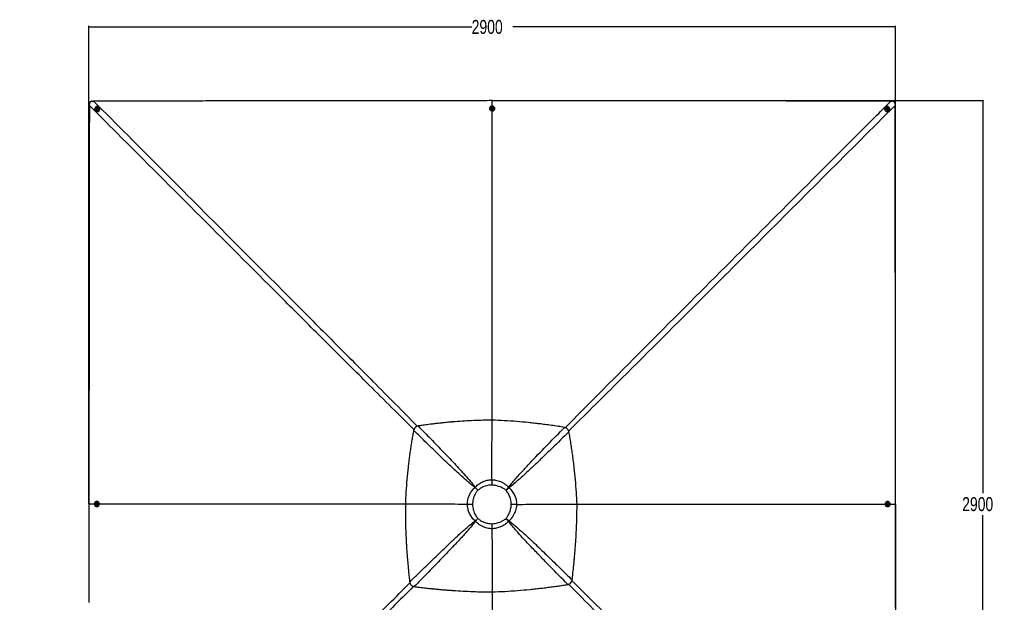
# Paper-space layout 'Surface plate' of a CAD drawing. Header units: millimetres. Extents: x 65420 to 443956, y 26941 to 406945.
# Tile 71 of 71: x 82725 to 259697, y 302231 to 406945. Entities that reach past the tile are written whole.
import ezdxf

# ---------------------------------------------------------------- set-up
doc = ezdxf.new("R2010")
doc.units = ezdxf.units.MM
doc.layers.add('COMPONENT_GEOMETRY', color=7, linetype='Continuous')
doc.styles.add('SLDTEXTSTYLE1', font='TXT', dxfattribs={"width": 0.75})
doc.dimstyles.new('SLDDIMSTYLE0', dxfattribs={"dimtxt": 2500, "dimasz": 165.1, "dimexe": 0, "dimexo": 0.0625, "dimgap": 625, "dimtad": 0, "dimtih": 1, "dimtoh": 1, "dimdec": 0, "dimlfac": 0.02, "dimrnd": 1e-09, "dimzin": 12, "dimdsep": 46, "dimtxsty": 'SLDTEXTSTYLE1', "dimsah": 1, "dimcen": 0.09, "dimadec": 0, "dimazin": 3, "dimtfac": 1, "dimtdec": 0, "dimtofl": 0, "dimtmove": 0, "dimatfit": 3, "dimfxl": 1, "dimfrac": 2, "dimtolj": 1, "dimtzin": 12, "dimarcsym": 0})
doc.dimstyles.new('SLDDIMSTYLE2', dxfattribs={"dimtxt": 2500, "dimasz": 165.1, "dimexe": 0, "dimexo": 0.0625, "dimgap": 625, "dimtad": 0, "dimtih": 1, "dimtoh": 1, "dimdec": 0, "dimlfac": 0.02, "dimrnd": 1e-09, "dimzin": 12, "dimdsep": 46, "dimtxsty": 'SLDTEXTSTYLE1', "dimsah": 1, "dimcen": 0.09, "dimadec": 0, "dimazin": 3, "dimtfac": 1, "dimtdec": 3, "dimtofl": 0, "dimtmove": 0, "dimatfit": 3, "dimfxl": 1, "dimfrac": 2, "dimtolj": 1, "dimtzin": 12, "dimarcsym": 0})

# ---------------------------------------------------------------- blocks, each defined once
blk = doc.blocks.new('_D_8')
at = {"layer": 'COMPONENT_GEOMETRY', "color": 7, "ltscale": 50}
for p, q in [((240160, 319828), (240160, 222689)), ((82725, 240321), (82725, 222689)), ((82725, 222848), (157748, 222848)), ((240160, 222848), (165137, 222848))]:
    blk.add_line(p, q, dxfattribs=at)
for points in [[(82725, 222848), (82890, 222823), (82890, 222873)], [(240160, 222848), (239995, 222873), (239995, 222823)]]:
    blk.add_solid(points, dxfattribs=at)
at = {"layer": 'COMPONENT_GEOMETRY', "color": 7, "ltscale": 50, "insert": (157748, 224086), "char_height": 2500, "attachment_point": 1, "style": 'SLDTEXTSTYLE1'}
blk.add_mtext('3149', dxfattribs=at)
blk = doc.blocks.new('_D_9')
at = {"layer": 'COMPONENT_GEOMETRY', "color": 7, "ltscale": 50}
for p, q in [((167723, 392392), (255979, 392392)), ((255820, 392392), (255820, 321875)), ((255820, 247390), (255820, 317907)), ((167723, 247390), (255979, 247390))]:
    blk.add_line(p, q, dxfattribs=at)
for points in [[(255820, 392392), (255795, 392227), (255846, 392227)], [(255820, 247390), (255845, 247555), (255795, 247555)]]:
    blk.add_solid(points, dxfattribs=at)
at = {"layer": 'COMPONENT_GEOMETRY', "color": 7, "ltscale": 50, "insert": (252126, 321129), "char_height": 2500, "attachment_point": 1, "style": 'SLDTEXTSTYLE1'}
blk.add_mtext('2900', dxfattribs=at)
blk = doc.blocks.new('_D_10')
at = {"layer": 'COMPONENT_GEOMETRY', "color": 7, "ltscale": 50}
for p, q in [((95158, 319955), (95158, 405821)), ((95158, 405662), (163965, 405662)), ((240160, 405662), (171354, 405662)), ((240160, 319955), (240160, 405821))]:
    blk.add_line(p, q, dxfattribs=at)
for points in [[(95158, 405662), (95323, 405637), (95323, 405687)], [(240160, 405662), (239995, 405688), (239995, 405637)]]:
    blk.add_solid(points, dxfattribs=at)
at = {"layer": 'COMPONENT_GEOMETRY', "color": 7, "ltscale": 50, "insert": (163965, 406900), "char_height": 2500, "attachment_point": 1, "style": 'SLDTEXTSTYLE1'}
blk.add_mtext('2900', dxfattribs=at)

psp = doc.layouts.new('Surface plate')

# ---------------------------------------------------------------- linework, layer by layer
at = {"color": 7, "linetype": 'Continuous', "lineweight": 25, "ltscale": 50}
for p, q in [((95244.43, 391543.19), (95247.56, 391774.88)), ((95778.18, 392305.54), (96010.21, 392308.65)), ((97004.34, 391211.72), (96986.17, 391229.65)), ((167658.97, 391404.89), (167659.67, 392392.2)), ((167659.46, 392392.2), (167659.67, 392392.2)), ((238330.87, 391227.46), (238312.93, 391209.52)), ((239310.07, 392308.26), (239542.67, 392305.14)), ((240073.21, 391774.57), (240076.34, 391542.12)), ((96325.66, 390560.84), (96343.81, 390542.9)), ((96485.08, 390730.16), (96489.03, 390726.26)), ((96548.28, 390950.2), (96614.08, 391006.46)), ((96561.58, 390867.18), (96548.28, 390950.2)), ((96564.46, 390934.22), (96548.28, 390950.2)), ((96640.69, 390840.4), (96561.58, 390867.18)), ((96564.46, 390934.22), (96597.36, 390962.35)), ((96571.11, 390892.71), (96564.46, 390934.22)), ((96575.98, 390862.29), (96571.11, 390892.71)), ((96597.36, 390962.35), (96630.26, 390990.48)), ((96614.08, 391006.46), (96693.19, 390979.68)), ((96630.26, 390990.48), (96614.08, 391006.46)), ((96630.26, 390990.48), (96669.82, 390977.09)), ((96706.5, 390896.64), (96640.69, 390840.4)), ((96669.82, 390977.09), (96694.96, 390968.58)), ((96693.19, 390979.68), (96706.5, 390896.64)), ((96822.8, 391064.22), (96818.86, 391068.11)), ((167188.55, 390978.31), (167188.66, 390944.11)), ((167421.03, 390986.47), (167421.06, 390979.05)), ((167572.07, 391040.03), (167621.38, 391105.58)), ((167609.08, 390967.97), (167572.07, 391040.03)), ((167581.41, 391021.84), (167596.82, 391042.32)), ((167596.82, 391042.32), (167621.48, 391075.1)), ((167695.39, 390961.47), (167609.08, 390967.97)), ((167621.38, 391105.58), (167707.68, 391099.08)), ((167621.48, 391075.1), (167621.38, 391105.58)), ((167621.48, 391075.1), (167664.63, 391071.86)), ((167664.63, 391071.86), (167707.78, 391068.61)), ((167744.69, 391027.03), (167695.39, 390961.47)), ((167707.68, 391099.08), (167744.69, 391027.03)), ((167707.78, 391068.61), (167707.68, 391099.08)), ((167707.78, 391068.61), (167726.29, 391032.58)), ((167726.29, 391032.58), (167735.45, 391014.74)), ((167896.05, 390980.55), (167896.03, 390987.97)), ((168128.66, 390947.09), (168128.55, 390981.29)), ((238499.17, 391066.95), (238495.27, 391063.06)), ((238608.34, 390909.93), (238635.14, 390989.11)), ((238664.61, 390844.12), (238608.34, 390909.93)), ((238630.34, 390974.93), (238660.66, 390979.8)), ((238635.14, 390989.11), (238718.17, 391002.47)), ((238660.66, 390979.8), (238702.19, 390986.49)), ((238747.64, 390857.48), (238664.61, 390844.12)), ((238702.19, 390986.49), (238718.17, 391002.47)), ((238702.19, 390986.49), (238730.31, 390953.58)), ((238718.17, 391002.47), (238774.44, 390936.67)), ((238730.31, 390953.58), (238758.44, 390920.67)), ((238745.05, 390881.09), (238736.46, 390855.69)), ((238758.44, 390920.67), (238745.05, 390881.09)), ((238774.44, 390936.67), (238747.64, 390857.48)), ((238758.44, 390920.67), (238774.44, 390936.67)), ((238831.15, 390727.18), (238835.04, 390731.08)), ((238977.61, 390544.84), (238995.55, 390562.78)), ((167612.5, 324262.03), (167612.51, 324262.4)), ((164602, 322880.48), (164571.45, 322849.69)), ((165079.13, 322357.85), (165082.11, 322360.77)), ((170131.69, 322358.05), (170140.09, 322349.77)), ((170690.48, 322829.55), (170603.77, 322916.33)), ((96602.28, 320360.69), (96567.86, 320360.58)), ((238749.38, 320360.46), (238715.18, 320360.57)), ((95158.29, 319890.76), (95158.28, 319891.57)), ((96443.3, 319853.41), (96449.78, 319939.72)), ((96473.97, 319853.51), (96443.3, 319853.41)), ((96508.78, 319804.11), (96443.3, 319853.41)), ((96449.78, 319939.72), (96521.75, 319976.73)), ((96480.46, 319939.82), (96449.78, 319939.72)), ((96473.97, 319853.51), (96477.21, 319896.67)), ((96506.71, 319828.86), (96473.97, 319853.51)), ((96477.21, 319896.67), (96480.46, 319939.82)), ((96480.46, 319939.82), (96516.45, 319958.32)), ((96527.08, 319813.52), (96506.71, 319828.86)), ((96580.76, 319841.11), (96508.78, 319804.11)), ((96516.45, 319958.32), (96534.13, 319967.41)), ((96521.75, 319976.73), (96587.24, 319927.42)), ((96568.6, 320128.09), (96561.12, 320128.06)), ((96562.62, 319653.07), (96570.09, 319653.09)), ((96570.82, 319420.59), (96605.07, 319420.7)), ((96587.24, 319927.42), (96580.76, 319841.11)), ((152041.86, 319849.3), (152041.49, 319850.06)), ((152041.63, 319849.17), (152041.86, 319849.3)), ((163211.81, 319834.8), (163211.7, 319834.79)), ((172029.1, 319836.24), (172029.18, 319836.23)), ((182902.39, 319849.04), (182902.64, 319849.19)), ((238712.21, 319420.57), (238746.4, 319420.46)), ((238729.57, 319853.2), (238736.07, 319939.53)), ((238795.13, 319803.97), (238729.57, 319853.2)), ((238736.07, 319939.53), (238808.12, 319976.6)), ((238747.14, 319652.96), (238754.56, 319652.94)), ((238756.06, 320127.93), (238748.64, 320127.96)), ((238800.67, 319822.61), (238782.65, 319813.33)), ((238790.11, 319967.33), (238810.41, 319952.08)), ((238867.18, 319841.05), (238795.13, 319803.97)), ((238836.69, 319841.15), (238800.67, 319822.61)), ((238808.12, 319976.6), (238873.67, 319927.38)), ((238810.41, 319952.08), (238843.2, 319927.48)), ((238839.95, 319884.31), (238836.69, 319841.15)), ((238836.69, 319841.15), (238867.18, 319841.05)), ((238843.2, 319927.48), (238839.95, 319884.31)), ((238843.2, 319927.48), (238873.67, 319927.38)), ((238873.67, 319927.38), (238867.18, 319841.05)), ((239172.98, 319890.89), (240160.49, 319891.58)), ((240160.49, 319891.36), (240160.49, 319891.58)), ((170147.24, 317308.57), (170138.06, 317299.36)), ((170583.36, 316771.12), (170679.6, 316866.18)), ((167614.07, 315444.8), (167614.07, 315445.17))]:
    psp.add_line(p, q, dxfattribs=at)
at = {"color": 8, "linetype": 'Continuous', "lineweight": 25, "ltscale": 50}
psp.add_line((96144.74, 319890.86), (95158.28, 319891.57), dxfattribs=at)
at = {"color": 7, "linetype": 'Continuous', "lineweight": 25, "ltscale": 50, "flags": 128}
for points in [[(95244.43, 391543.19), (95243.92, 391092.09), (95243.31, 390566.79), (95242.1, 389516.17), (95239.68, 387414.95), (95237.25, 385313.73), (95234.82, 383212.51), (95232.39, 381111.29), (95229.94, 379010.07), (95227.5, 376908.84), (95225.05, 374807.62), (95222.59, 372706.4), (95220.12, 370605.18), (95217.65, 368503.96), (95215.17, 366402.74), (95210.19, 362200.3), (95207.69, 360099.08), (95205.18, 357997.86), (95202.67, 355896.64), (95202.04, 355371.34), (95200.22, 353861.08), (95198.41, 352350.83), (95196.58, 350840.58), (95192.92, 347820.07), (95191.09, 346309.83), (95187.4, 343289.32), (95185.56, 341779.07), (95181.85, 338758.57), (95179.98, 337248.32), (95176.25, 334227.82), (95172.49, 331207.32), (95158.28, 319891.57)], [(96903.71, 391293.36), (96823.4, 391330.68), (96736.65, 391351.27), (96646.79, 391354.32), (96557.29, 391339.73), (96471.59, 391308.06), (96392.95, 391260.53), (96324.43, 391198.96), (96268.64, 391125.72), (96227.74, 391043.62), (96203.29, 390955.83), (96196.24, 390865.7), (96206.85, 390776.7), (96234.72, 390692.27), (96278.77, 390615.63), (96337.32, 390549.74), (96408.11, 390497.13), (96488.44, 390459.81), (96575.18, 390439.23), (96665.03, 390436.17), (96754.54, 390450.76), (96840.25, 390482.43), (96918.88, 390529.95), (96987.4, 390591.53), (97043.19, 390664.76), (97084.09, 390746.86), (97108.53, 390834.66), (97115.6, 390924.79), (97104.98, 391013.79), (97077.12, 391098.22), (97033.06, 391174.86), (96974.51, 391240.76), (96903.71, 391293.36)], [(96505.65, 391073.01), (96462.39, 391024.95), (96433.19, 390967.54), (96420.21, 390905.07), (96424.42, 390842.15), (96445.51, 390783.46), (96481.92, 390733.35), (96530.93, 390695.54), (96588.92, 390672.83), (96651.59, 390666.89), (96714.28, 390678.19), (96772.36, 390705.87), (96821.51, 390747.88), (96858.07, 390801.12), (96879.37, 390861.63), (96883.79, 390924.91), (96871.02, 390986.28), (96842, 391041.2), (96798.89, 391085.57), (96744.88, 391116.11), (96683.99, 391130.58), (96620.72, 391127.86), (96559.77, 391108.2), (96505.65, 391073.01)], [(168111.9, 391094.13), (168079.01, 391173.33), (168029.95, 391245.1), (167966.63, 391306.67), (167891.46, 391355.68), (167807.34, 391390.25), (167717.51, 391409.04), (167625.4, 391411.33), (167534.58, 391397.05), (167448.51, 391366.72), (167370.52, 391321.52), (167303.6, 391263.2), (167250.32, 391193.99), (167212.72, 391116.54), (167192.27, 391033.84), (167189.72, 390949.05), (167205.2, 390865.46), (167238.1, 390786.26), (167287.15, 390714.49), (167350.48, 390652.92), (167425.65, 390603.92), (167509.76, 390569.35), (167599.59, 390550.56), (167691.7, 390548.26), (167782.52, 390562.55), (167868.59, 390592.88), (167946.57, 390638.06), (168013.5, 390696.39), (168066.79, 390765.61), (168104.38, 390843.06), (168124.84, 390925.76), (168127.38, 391010.53), (168111.9, 391094.13)], [(167678.01, 391205.11), (167613.43, 391201.84), (167552.19, 391182.64), (167498.83, 391148.96), (167457.33, 391103.29), (167430.75, 391049), (167421.05, 390990.13), (167428.97, 390931.04), (167453.91, 390876.12), (167494.04, 390829.44), (167546.36, 390794.47), (167607, 390773.79), (167671.46, 390768.94), (167734.96, 390780.27), (167792.8, 390806.96), (167840.67, 390847.01), (167875.04, 390897.47), (167893.35, 390954.58), (167894.23, 391014.11), (167877.65, 391071.64), (167844.81, 391122.92), (167798.16, 391164.13), (167741.14, 391192.22), (167678.01, 391205.11)], [(167668.12, 391142.47), (167622.09, 391137.59), (167581.58, 391116.87), (167552.76, 391083.45), (167540.03, 391042.43), (167545.31, 391000.06), (167567.81, 390962.79), (167604.1, 390936.29), (167648.64, 390924.58), (167694.67, 390929.47), (167735.18, 390950.19), (167764, 390983.61), (167776.73, 391024.62), (167771.45, 391066.99), (167748.95, 391104.26), (167712.67, 391130.77), (167668.12, 391142.47)], [(239310.07, 392308.26), (237284.14, 392310.54), (235182.92, 392312.91), (233081.7, 392315.28), (230980.48, 392317.66), (228879.26, 392320.03), (226778.05, 392322.43), (224676.83, 392324.82), (222575.61, 392327.21), (220474.39, 392329.62), (218373.18, 392332.02), (216271.96, 392334.44), (214170.75, 392336.86), (209968.3, 392341.72), (207867.09, 392344.16), (205765.87, 392346.61), (203664.66, 392349.06), (203139.35, 392349.67), (201629.1, 392351.44), (200118.85, 392353.21), (198608.6, 392354.98), (195588.11, 392358.55), (194077.85, 392360.34), (191057.35, 392363.92), (189547.11, 392365.72), (186526.61, 392369.32), (185016.36, 392371.13), (181995.86, 392374.76), (178975.37, 392378.41), (167659.67, 392392.2)], [(239061.33, 390647.41), (239098.64, 390727.78), (239119.22, 390814.59), (239122.29, 390904.51), (239107.7, 390994.06), (239076.03, 391079.8), (239028.5, 391158.45), (238966.93, 391226.98), (238893.69, 391282.75), (238811.58, 391323.62), (238723.78, 391348.03), (238633.66, 391355.04), (238544.66, 391344.37), (238460.24, 391316.45), (238383.59, 391272.31), (238317.7, 391213.69), (238265.09, 391142.83), (238227.77, 391062.44), (238207.19, 390975.63), (238204.13, 390885.72), (238218.72, 390796.18), (238250.39, 390710.43), (238297.92, 390631.78), (238359.49, 390563.26), (238432.73, 390507.49), (238514.82, 390466.6), (238602.62, 390442.19), (238692.76, 390435.2), (238781.74, 390445.85), (238866.18, 390473.79), (238942.83, 390517.92), (239008.72, 390576.55), (239061.33, 390647.41)], [(238840.98, 391045.52), (238792.9, 391088.77), (238735.5, 391117.96), (238673.02, 391130.9), (238610.11, 391126.65), (238551.43, 391105.52), (238501.32, 391069.08), (238463.5, 391020.01), (238440.79, 390961.97), (238434.85, 390899.25), (238446.15, 390836.53), (238473.83, 390778.44), (238515.84, 390729.28), (238569.09, 390692.73), (238629.59, 390671.47), (238692.87, 390667.07), (238754.25, 390679.9), (238809.15, 390708.95), (238853.53, 390752.11), (238884.09, 390806.18), (238898.54, 390867.12), (238895.83, 390930.42), (238876.16, 390991.39), (238840.98, 391045.52)], [(240160.49, 319891.58), (240159.84, 320416.89), (240157.26, 322518.09), (240154.68, 324619.29), (240152.11, 326720.5), (240147, 330922.92), (240144.45, 333024.13), (240141.91, 335125.33), (240139.38, 337226.54), (240136.85, 339327.74), (240134.34, 341428.95), (240131.82, 343530.16), (240129.32, 345631.37), (240126.83, 347732.57), (240124.35, 349833.78), (240121.87, 351934.99), (240119.4, 354036.2), (240116.93, 356137.41), (240114.47, 358238.62), (240112.02, 360339.83), (240109.58, 362441.03), (240107.13, 364542.24), (240104.7, 366643.45), (240099.87, 370845.87), (240097.45, 372947.08), (240095.04, 375048.29), (240092.65, 377149.5), (240090.25, 379250.71), (240087.86, 381351.91), (240085.48, 383453.13), (240083.09, 385554.33), (240080.72, 387655.55), (240078.52, 389598.83), (240076.34, 391542.12)], [(96554.22, 391010.36), (96525.26, 390974.23), (96511.85, 390930.36), (96516.02, 390885.42), (96537.15, 390846.29), (96572.01, 390818.89), (96615.32, 390807.4), (96660.45, 390813.59), (96700.54, 390836.49), (96729.5, 390872.63), (96742.92, 390916.5), (96738.74, 390961.42), (96717.61, 391000.57), (96682.75, 391027.97), (96639.45, 391039.45), (96594.32, 391033.27), (96554.22, 391010.36)], [(167619.46, 334966.46), (167635.12, 357303.84), (167658.17, 390252), (167658.35, 390515.61)], [(168108.33, 390819.96), (168124.95, 390891.56), (168128.66, 390947.09)], [(238778.34, 390996.56), (238742.2, 391025.52), (238698.32, 391038.91), (238653.4, 391034.71), (238614.25, 391013.54), (238586.85, 390978.63), (238575.37, 390935.31), (238581.55, 390890.16), (238604.44, 390850.04), (238640.58, 390821.08), (238684.46, 390807.69), (238729.38, 390811.89), (238768.53, 390833.06), (238795.93, 390867.97), (238807.41, 390911.28), (238801.23, 390956.44), (238778.34, 390996.56)], [(165079.13, 322357.85), (165014.61, 322420.12), (164950.2, 322482.35), (164886.01, 322544.44), (164822.11, 322606.3), (164758.62, 322667.85), (164695.62, 322728.99), (164633.19, 322789.63), (164571.45, 322849.69)], [(164602, 322880.48), (164660.39, 322817.03), (164719.42, 322752.96), (164779, 322688.36), (164839.04, 322623.33), (164899.47, 322557.96), (164960.18, 322492.35), (165021.09, 322426.58), (165082.11, 322360.77)], [(170131.69, 322358.05), (170191.59, 322428.83), (170251.42, 322499.53), (170311.09, 322570.07), (170370.51, 322640.32), (170429.57, 322710.18), (170488.2, 322779.54), (170546.3, 322848.29), (170603.77, 322916.33)], [(170690.48, 322829.55), (170623.48, 322771.06), (170555.75, 322711.96), (170487.4, 322652.33), (170418.54, 322592.29), (170349.27, 322531.92), (170279.71, 322471.32), (170209.94, 322410.57), (170140.09, 322349.77)], [(96455.14, 320343.95), (96376.03, 320311.05), (96304.34, 320261.99), (96242.84, 320198.66), (96193.89, 320123.5), (96159.36, 320039.38), (96140.59, 319949.54), (96138.31, 319857.44), (96152.58, 319766.61), (96182.86, 319680.55), (96228, 319602.56), (96286.26, 319535.64), (96355.4, 319482.35), (96432.76, 319444.76), (96515.36, 319424.3), (96600.04, 319421.76), (96683.55, 319437.23), (96762.66, 319470.13), (96834.34, 319519.19), (96895.84, 319582.51), (96944.79, 319657.68), (96979.32, 319741.8), (96998.09, 319831.63), (97000.38, 319923.73), (96986.11, 320014.56), (96955.82, 320100.63), (96910.68, 320178.62), (96852.42, 320245.54), (96783.29, 320298.82), (96705.93, 320336.42), (96623.32, 320356.88), (96538.64, 320359.42), (96455.14, 320343.95)], [(96605.23, 319420.7), (96634.45, 319421.86), (96717.96, 319437.34), (96797.07, 319470.24), (96868.76, 319519.29), (96930.25, 319582.62), (96979.21, 319657.79), (97013.73, 319741.91), (97032.5, 319831.74), (97034.79, 319923.84), (97020.52, 320014.67), (96990.23, 320100.73), (96945.09, 320178.73), (96886.83, 320245.65), (96817.7, 320298.93), (96740.34, 320336.52), (96657.73, 320356.98), (96602.28, 320360.69)], [(238715.18, 320360.57), (238682.96, 320359.36), (238599.36, 320343.79), (238520.16, 320310.81), (238448.39, 320261.66), (238386.82, 320198.27), (238337.81, 320123.05), (238303.25, 320038.89), (238284.46, 319949.03), (238282.16, 319856.93), (238296.45, 319766.12), (238326.77, 319680.09), (238371.97, 319602.15), (238430.29, 319535.29), (238499.51, 319482.09), (238576.95, 319444.59), (238659.65, 319424.22), (238712.21, 319420.57)], [(238862.22, 319437.23), (238941.43, 319470.22), (239013.2, 319519.36), (239074.76, 319582.76), (239123.77, 319657.98), (239158.33, 319742.13), (239177.13, 319832), (239179.42, 319924.1), (239165.13, 320014.91), (239134.81, 320100.94), (239089.62, 320178.88), (239031.29, 320245.73), (238962.07, 320298.94), (238884.63, 320336.44), (238801.92, 320356.8), (238717.15, 320359.26), (238633.55, 320343.68), (238554.35, 320310.7), (238482.58, 320261.56), (238421.01, 320198.16), (238372, 320122.93), (238337.44, 320038.78), (238318.65, 319948.92), (238316.35, 319856.81), (238330.64, 319766.01), (238360.97, 319679.98), (238406.16, 319602.04), (238464.49, 319535.19), (238533.7, 319481.99), (238611.15, 319444.48), (238693.85, 319424.11), (238778.62, 319421.67), (238862.22, 319437.23)], [(95158.29, 319890.76), (95158.58, 319355.34), (95159.77, 317213.69), (95160.96, 315072.03), (95162.13, 312930.38), (95163.29, 310788.72), (95164.45, 308647.07), (95166.75, 304363.76), (95167.88, 302222.11)], [(96344.23, 319910.04), (96347.5, 319845.46), (96366.67, 319784.22), (96400.32, 319730.87), (96445.94, 319689.36), (96500.17, 319662.78), (96558.97, 319653.09), (96617.99, 319661.01), (96672.84, 319685.96), (96719.46, 319726.07), (96754.4, 319778.4), (96775.06, 319839.03), (96779.91, 319903.5), (96768.58, 319967), (96741.92, 320024.83), (96701.91, 320072.7), (96651.52, 320107.08), (96594.47, 320125.38), (96535.01, 320126.27), (96477.54, 320109.68), (96426.33, 320076.85), (96385.16, 320030.19), (96357.1, 319973.18), (96344.23, 319910.04)], [(96406.45, 319900.16), (96411.33, 319854.12), (96432.03, 319813.62), (96465.41, 319784.8), (96506.37, 319772.07), (96548.69, 319777.35), (96585.93, 319799.85), (96612.4, 319836.13), (96624.09, 319880.68), (96619.21, 319926.71), (96598.51, 319967.22), (96565.13, 319996.03), (96524.16, 320008.77), (96481.84, 320003.49), (96444.61, 319980.99), (96418.14, 319944.7), (96406.45, 319900.16)], [(182901.85, 319851.42), (183703.27, 319851.97), (205074.22, 319866.88), (238023.08, 319890.07), (238289.12, 319890.26)], [(238973.2, 319871.21), (238969.93, 319935.79), (238950.74, 319997), (238917.05, 320050.31), (238871.37, 320091.76), (238817.09, 320118.3), (238758.22, 320127.92), (238699.13, 320119.93), (238644.21, 320094.92), (238597.53, 320054.74), (238562.56, 320002.38), (238541.88, 319941.72), (238537.03, 319877.25), (238548.37, 319813.77), (238575.05, 319755.96), (238615.11, 319708.13), (238665.56, 319673.82), (238722.67, 319655.58), (238782.2, 319654.76), (238839.74, 319671.41), (238891.01, 319704.31), (238932.22, 319751.01), (238960.31, 319808.05), (238973.2, 319871.21)], [(238910.57, 319880.68), (238905.68, 319926.7), (238884.95, 319967.18), (238851.54, 319995.96), (238810.53, 320008.65), (238768.16, 320003.32), (238730.89, 319980.78), (238704.38, 319944.47), (238692.67, 319899.9), (238697.56, 319853.88), (238718.29, 319813.4), (238751.7, 319784.62), (238792.71, 319771.93), (238835.08, 319777.26), (238872.36, 319799.8), (238898.86, 319836.11), (238910.57, 319880.68)], [(240138.1, 301295.57), (240140.6, 303396.74), (240143.1, 305497.9), (240145.62, 307599.07), (240148.15, 309700.24), (240150.68, 311801.41), (240153.21, 313902.57), (240155.76, 316003.73), (240160.49, 319891.36)], [(164572.08, 316860.11), (164632.29, 316914.34), (164693.08, 316969.11), (164754.37, 317024.36), (164816.08, 317080), (164878.14, 317135.98), (164940.46, 317192.21), (165002.96, 317248.63), (165065.55, 317305.16)], [(165071.91, 317298.95), (165016.83, 317234.98), (164961.83, 317171.12), (164907, 317107.47), (164852.4, 317044.11), (164798.11, 316981.11), (164744.19, 316918.57), (164690.72, 316856.56), (164637.75, 316795.16)], [(170583.36, 316771.12), (170528.99, 316835.38), (170474.09, 316900.33), (170418.75, 316965.87), (170363.03, 317031.92), (170307.03, 317098.39), (170250.81, 317165.18), (170194.46, 317232.2), (170138.06, 317299.36)], [(170147.24, 317308.57), (170214.69, 317252.3), (170282.08, 317196.15), (170349.29, 317140.2), (170416.24, 317084.53), (170482.85, 317029.22), (170549.01, 316974.34), (170614.62, 316919.97), (170679.6, 316866.18)], [(167623.36, 304092.51), (167625.99, 299953.1), (167637.16, 282430.06), (167650.79, 261085.58), (167658.35, 249259.74)]]:
    psp.add_lwpolyline(points, dxfattribs=at)
at = {"color": 8, "linetype": 'Continuous', "lineweight": 25, "ltscale": 50, "flags": 128}
psp.add_lwpolyline([(152042.05, 319850.89), (145690.78, 319855.35), (129220.04, 319867.1), (108631.6, 319881.88), (97033.37, 319890.23)], dxfattribs=at)
at = {"color": 7, "linetype": 'Continuous', "lineweight": 25, "ltscale": 2500}
for centre, radius, start, end in [((96662.84, 390888.41), 470.27, 227.2825859, 43.4324032), ((238656.29, 390888.2), 470.26, 136.898647, 313.101353), ((96650, 390901.08), 237.64, 227.3613378, 43.3518845), ((96646.6, 390904.03), 76.33, 130.1688196, 188.5276941), ((96634.77, 390901.16), 64.22, 187.5624862, 221.3938746), ((96646.58, 390905.82), 74.95, 71.9404691, 131.0483175), ((96647.83, 390911.74), 68.95, 45.4427594, 71.3994481), ((167589.97, 390945.65), 401.32, 180.2192577, 198.244401), ((167658.5, 390995.3), 238, 183.9165546, 356.4454193), ((167649.44, 391002.42), 66.04, 142.8307148, 168.6391343), ((167657.92, 390994.65), 77.5, 85.0388539, 142.0374311), ((167660.21, 390996.88), 75.1, 28.3821496, 86.6308769), ((167668.76, 391002.92), 64.73, 7.5259342, 27.280713), ((238669, 390900.91), 237.64, 136.9756596, 313.0243404), ((238671.61, 390910.78), 69.88, 99.0157323, 129.9270257), ((238672.06, 390904.45), 76.21, 40.1404079, 98.5987558), ((238679.53, 390903.14), 69.14, 315.2015454, 341.3968582), ((238673.74, 390904.34), 75, 341.9417971, 41.0375577), ((96554.49, 319889.96), 77.57, 175.0432988, 231.9764885), ((96552.18, 319892.27), 75.1, 118.4130042, 176.6466387), ((96546.47, 319881.17), 65.71, 232.7645989, 258.5357041), ((96546.02, 319901.14), 64.38, 97.6872618, 117.3484382), ((96553.62, 319890.54), 238.02, 273.9676102, 86.3923302), ((238763.39, 319890.41), 238, 93.554494, 266.0835321), ((238770.97, 319879.97), 64.59, 277.3489743, 297.3719034), ((238770.67, 319899.64), 65.8, 52.8477089, 78.458976), ((238764.88, 319888.75), 75.2, 298.4185729, 356.6187859), ((238762.81, 319891.02), 77.43, 355.0324122, 52.0647445)]:
    psp.add_arc(centre, radius, start, end, dxfattribs=at)
at = {"color": 8, "linetype": 'Continuous', "lineweight": 25, "ltscale": 50}
for points, knots in [([(153572.43, 333299.76), (152261.83, 334596.74), (149584.9, 337245.85), (144388.58, 342417.33), (137978.45, 348808.15), (122846.59, 363924.58), (108627.54, 378150.37), (96907.12, 389879.27), (95267.38, 391520.22), (95244.43, 391543.19)], [0, 0, 0, 0, 0.067148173, 0.137152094, 0.266888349, 0.396624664, 0.915584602, 0.998818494, 1, 1, 1, 1]), ([(96010.21, 392308.65), (96033.15, 392285.67), (104217.81, 384084.96), (115930.39, 372348.48), (130130.69, 358105.91), (138687.41, 349517.37), (145072.8, 343095.52), (150242.74, 337886.85), (152893.68, 335200.9), (154191.13, 333886.32)], [0, 0, 0, 0, 0.001181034, 0.421495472, 0.603204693, 0.732904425, 0.862604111, 0.932754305, 1, 1, 1, 1]), ([(180783.62, 333619.08), (182184.22, 335035.92), (185040.94, 337925.74), (192807.91, 345737.22), (208998.49, 361973.96), (225632.19, 378621.05), (237374.91, 390371.88), (239287.11, 392285.29), (239310.07, 392308.26)], [0, 0, 0, 0, 0.072153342, 0.147166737, 0.398807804, 0.902104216, 0.998824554, 1, 1, 1, 1]), ([(240076.34, 391542.12), (240053.37, 391519.16), (231861.55, 383331.4), (220110.99, 371588.34), (203459.71, 354960.81), (193509.49, 345037.99), (185700.41, 337272.4), (182812.69, 334417.4), (181396.66, 333017.41)], [0, 0, 0, 0, 0.001175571, 0.419192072, 0.601251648, 0.852917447, 0.927876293, 1, 1, 1, 1]), ([(130443.18, 283405.15), (135376.33, 288329.21), (142838.88, 295778), (150324.2, 303196.29), (152861.32, 305710.69)], [0, 0, 0, 0, 0.661055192, 1, 1, 1, 1]), ([(153475.98, 305084.92), (150963.43, 302549.81), (143546.71, 295066.5), (136099.42, 287606.21), (131175.03, 282673.22)], [0, 0, 0, 0, 0.33876827, 1, 1, 1, 1]), ([(239312.36, 247476.05), (239289.38, 247499.01), (231106.27, 255676.11), (219363.35, 267410.76), (202748.25, 284028.32), (192925.7, 293864.62), (185358.55, 301464.34), (182688.2, 304159.68), (181381.17, 305478.94)], [0, 0, 0, 0, 0.001188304, 0.42328357, 0.607436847, 0.861075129, 0.932001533, 1, 1, 1, 1]), ([(181980.27, 306110.6), (183303.61, 304802.98), (186008.03, 302130.69), (193623.26, 294568.18), (209731.93, 278524.52), (226366.66, 261924.88), (238116.81, 250197.42), (240054.04, 248263.99), (240077.02, 248241.05)], [0, 0, 0, 0, 0.068101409, 0.139174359, 0.392739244, 0.899883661, 0.998812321, 1, 1, 1, 1])]:
    psp.add_open_spline(points, degree=3, knots=knots, dxfattribs=at)
at = {"color": 7, "linetype": 'Continuous', "lineweight": 25, "ltscale": 50}
for points, knots in [([(95778.18, 392305.54), (95744.99, 392303.11), (95678.62, 392298.26), (95582.65, 392270.3), (95493.76, 392226.42), (95394.32, 392151.55), (95303.22, 392031.1), (95255.57, 391891.04), (95249.6, 391804.48), (95247.56, 391774.88)], [0, 0, 0, 0, 0.120094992, 0.240123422, 0.358263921, 0.47635029, 0.686676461, 0.892866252, 1, 1, 1, 1]), ([(167659.46, 392392.2), (167484.36, 392391.99), (166608.87, 392390.91), (165032.97, 392388.99), (162931.78, 392386.4), (160130.19, 392383), (157328.6, 392379.6), (154527.01, 392376.22), (152425.82, 392373.69), (150324.63, 392371.17), (148223.44, 392368.66), (146122.24, 392366.17), (144021.05, 392363.66), (141919.86, 392361.19), (139818.66, 392358.7), (137717.47, 392356.24), (135616.28, 392353.77), (133515.08, 392351.32), (131413.89, 392348.87), (129312.69, 392346.43), (127211.5, 392344.01), (125110.31, 392341.57), (123009.11, 392339.17), (120207.52, 392335.94), (117405.92, 392332.75), (114604.33, 392329.56), (112503.14, 392327.17), (110401.94, 392324.81), (108300.74, 392322.41), (106199.55, 392320.07), (104098.35, 392317.69), (101997.15, 392315.34), (99948.73, 392313.05), (97953.08, 392310.83), (96657.84, 392309.37), (96010.21, 392308.65)], [0, 0, 0, 0, 0.007331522, 0.036657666, 0.065983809, 0.095309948, 0.1539621, 0.18328829, 0.212614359, 0.241940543, 0.271266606, 0.300592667, 0.329918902, 0.359244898, 0.388571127, 0.417897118, 0.447223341, 0.476549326, 0.505875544, 0.535201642, 0.564527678, 0.593853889, 0.62317992, 0.652506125, 0.711158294, 0.740484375, 0.769810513, 0.799136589, 0.828462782, 0.857788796, 0.887114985, 0.916441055, 0.945767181, 0.97288365, 1, 1, 1, 1]), ([(240073.21, 391774.57), (240070.78, 391807.76), (240065.91, 391874.14), (240037.97, 391970.12), (239994.06, 392059.01), (239919.22, 392158.46), (239798.75, 392249.53), (239658.74, 392297.14), (239572.23, 392303.11), (239542.67, 392305.14)], [0, 0, 0, 0, 0.1201165, 0.240167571, 0.358324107, 0.476432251, 0.686780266, 0.89299076, 1, 1, 1, 1]), ([(167618.88, 334966.74), (167087.05, 334959.82), (166006.42, 334945.77), (164361.98, 334889.81), (162671.91, 334803.79), (161490.19, 334721.31), (160829.92, 334668.63), (160702.71, 334658.3), (160571.03, 334647.43), (160434.57, 334635.98), (160293.37, 334623.9), (160147.41, 334611.2), (159902.29, 334589.48), (159547.84, 334556.96), (159123.74, 334516), (158720.07, 334475.25), (158342.75, 334435.72), (157945.73, 334392.54), (157529.17, 334345.53), (157043.8, 334288.68), (156516.54, 334224.23), (155971.7, 334154.65), (155482.53, 334089.85), (155048.32, 334030.56), (154668.41, 333977.35), (154433.23, 333943.52), (154324.56, 333927.89)], [0, 0, 0, 0, 0.119561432, 0.242935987, 0.369851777, 0.499959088, 0.509209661, 0.518749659, 0.528650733, 0.538911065, 0.549531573, 0.560509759, 0.571845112, 0.604849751, 0.640524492, 0.667623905, 0.696055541, 0.725807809, 0.757398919, 0.790290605, 0.835663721, 0.876805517, 0.913764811, 0.946588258, 0.975319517, 1, 1, 1, 1]), ([(167612.51, 324262.4), (167612.72, 324822.56), (167613.48, 326819.28), (167615.85, 330387.4), (167617.84, 333395.35), (167618.88, 334966.74)], [0, 0, 0, 0, 0.156989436, 0.559602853, 1, 1, 1, 1]), ([(180648.93, 333663.87), (180268.36, 333725.61), (179497.05, 333850.75), (178322.37, 334024.9), (177367.04, 334155.84), (176640.77, 334248.97), (176152.98, 334309.08), (175660.35, 334367.32), (175162.95, 334423.56), (174660.89, 334477.73), (173609.35, 334585.66), (171998.07, 334728.21), (169818.73, 334876.17), (168354.77, 334936.54), (167618.97, 334966.88)], [0, 0, 0, 0, 0.088262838, 0.178889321, 0.271856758, 0.309011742, 0.346518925, 0.384374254, 0.422575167, 0.461117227, 0.499979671, 0.664574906, 0.831411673, 1, 1, 1, 1]), ([(153524.7, 333165.67), (153469.58, 332865.91), (153358.42, 332261.35), (153201.24, 331345.17), (153050.28, 330412.89), (152907.21, 329464.81), (152772.53, 328501.52), (152647.04, 327523.69), (152484.44, 326131.65), (152307.75, 324321.3), (152142.42, 322092.09), (152075.18, 320598.43), (152041.49, 319850.06)], [0, 0, 0, 0, 0.068185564, 0.137513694, 0.207950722, 0.279463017, 0.352008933, 0.42554178, 0.500004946, 0.665533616, 0.832421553, 1, 1, 1, 1]), ([(154324.56, 333927.89), (154278.06, 333914.6), (154187.19, 333888.61), (154055.14, 333830.19), (153931.07, 333756.31), (153816.58, 333663.46), (153716.74, 333554.63), (153635.19, 333433.53), (153569.74, 333303.11), (153539.93, 333212.15), (153524.7, 333165.67)], [0, 0, 0, 0, 0.124953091, 0.244189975, 0.372160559, 0.497155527, 0.623857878, 0.752505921, 0.873552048, 1, 1, 1, 1]), ([(164571.45, 322849.69), (164489.22, 322912.19), (164217.75, 323118.56), (163581.57, 323630.69), (162682.16, 324405), (161625.7, 325359.19), (160133.5, 326748.55), (158209.9, 328581.98), (155861.64, 330866.88), (154303.68, 332399.41), (153524.7, 333165.67)], [0, 0, 0, 0, 0.020458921, 0.067546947, 0.162034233, 0.256153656, 0.350276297, 0.566844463, 0.783422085, 1, 1, 1, 1]), ([(154324.56, 333927.89), (155087.49, 333150), (156613.33, 331594.2), (158888.04, 329249.03), (160713.88, 327326.74), (162098.32, 325834.1), (163050.39, 324775.41), (163822.8, 323873.68), (164333.67, 323235.48), (164539.6, 322963.03), (164602, 322880.48)], [0, 0, 0, 0, 0.216350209, 0.432699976, 0.649040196, 0.743328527, 0.837613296, 0.932285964, 0.979483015, 1, 1, 1, 1]), ([(170603.77, 322916.33), (170632.8, 322954.16), (170868.94, 323261.88), (171327.64, 323826.14), (172221.22, 324860.36), (173375.22, 326130.43), (175280.88, 328149.84), (177703.18, 330663.09), (179667.01, 332663.6), (180648.93, 333663.87)], [0, 0, 0, 0, 0.009708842, 0.078971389, 0.148244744, 0.288661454, 0.429089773, 0.714542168, 1, 1, 1, 1]), ([(181443.32, 332883.69), (180441.45, 331901.01), (178938.62, 330426.96), (176924.31, 328474.45), (175414.82, 327027.54), (174152.71, 325839.2), (173139.31, 324907.68), (172355.69, 324207.02), (171547.21, 323505.5), (170976.14, 323054.94), (170690.48, 322829.55)], [0, 0, 0, 0, 0.285602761, 0.428411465, 0.571220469, 0.711530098, 0.781704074, 0.851877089, 0.925905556, 1, 1, 1, 1]), ([(181443.32, 332883.69), (181428.35, 332930.23), (181399.04, 333021.33), (181334.94, 333152.43), (181255.2, 333274.69), (181157.06, 333385.92), (181043.75, 333482), (180919.74, 333559.57), (180787.32, 333621.51), (180695.74, 333649.54), (180648.93, 333663.87)], [0, 0, 0, 0, 0.12559236, 0.245859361, 0.373810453, 0.499564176, 0.62551255, 0.754030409, 0.874267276, 1, 1, 1, 1]), ([(182902.64, 319849.19), (182865.21, 320582.34), (182790.56, 322044.45), (182620.48, 324225.4), (182439.36, 326048.13), (182266.98, 327512.95), (182122.77, 328622.99), (181967.74, 329715.27), (181802.43, 330788.89), (181628.83, 331843.38), (181504.8, 332538.91), (181443.32, 332883.69)], [0, 0, 0, 0, 0.16777457, 0.334595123, 0.499921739, 0.58638581, 0.671687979, 0.755754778, 0.83852704, 0.919956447, 1, 1, 1, 1]), ([(164602, 322880.48), (164675.72, 322961.09), (164842.24, 323143.18), (165131.71, 323397.47), (165466.12, 323640.13), (165818.97, 323844.52), (166185.92, 324008.7), (166562.25, 324133.49), (166928.86, 324213.68), (167280.09, 324257.81), (167501.7, 324260.63), (167612.5, 324262.03)], [0, 0, 0, 0, 0.095850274, 0.216532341, 0.337506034, 0.458153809, 0.573870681, 0.689887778, 0.805585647, 0.902797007, 1, 1, 1, 1]), ([(167612.5, 324262.03), (167609.89, 324140.02), (167604.58, 323892.47), (167598.15, 323568.58), (167594.35, 323369.38), (167593.11, 323303.96), (167593.03, 323299.35)], [0, 0, 0, 0, 0.394961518, 0.801367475, 0.986015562, 1, 1, 1, 1]), ([(167612.51, 324262.4), (167677.06, 324260.02), (167895.81, 324251.97), (168267.24, 324202.92), (168718.28, 324093.8), (169176.25, 323927.45), (169631.67, 323697.64), (170026.44, 323433.27), (170349.43, 323169.53), (170518.99, 323000.73), (170603.77, 322916.33)], [0, 0, 0, 0, 0.057566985, 0.195079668, 0.333037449, 0.470574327, 0.628658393, 0.786764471, 0.893380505, 1, 1, 1, 1]), ([(163211.7, 319834.79), (163210.5, 319911.84), (163207.01, 320135.46), (163242.57, 320505.58), (163333.84, 320936.88), (163468.73, 321334.28), (163637.36, 321694.32), (163829.07, 322018.08), (164050.28, 322320.31), (164296.33, 322600.75), (164479.74, 322766.71), (164571.45, 322849.69)], [0, 0, 0, 0, 0.067534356, 0.195999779, 0.32494468, 0.453440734, 0.563228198, 0.673289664, 0.783102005, 0.891548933, 1, 1, 1, 1]), ([(165079.13, 322357.85), (165011.45, 322283.76), (164876.07, 322135.57), (164670.51, 321850.09), (164472.2, 321499.88), (164315.86, 321110.24), (164214.02, 320737.43), (164154.62, 320389.13), (164130.62, 320088.69), (164131.9, 319905.66), (164132.36, 319840.2)], [0, 0, 0, 0, 0.109008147, 0.218025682, 0.381635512, 0.545277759, 0.67301993, 0.801073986, 0.928853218, 1, 1, 1, 1]), ([(167593.03, 323299.35), (167505.36, 323298.25), (167330.02, 323296.04), (166997.28, 323264.13), (166598.4, 323189.05), (166189.89, 323056.64), (165842.91, 322898.77), (165554.17, 322732.27), (165298.99, 322552.7), (165149.02, 322419.98), (165082.11, 322360.77)], [0, 0, 0, 0, 0.095810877, 0.191618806, 0.365049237, 0.538439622, 0.65967123, 0.78117088, 0.902375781, 1, 1, 1, 1]), ([(170131.69, 322358.05), (170054.64, 322420.3), (169900.53, 322544.79), (169613.08, 322733.51), (169268.7, 322917.62), (168880.19, 323072.92), (168496.16, 323183.89), (168122.11, 323256.62), (167819.64, 323289.97), (167642.98, 323297.29), (167593.03, 323299.35)], [0, 0, 0, 0, 0.107682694, 0.215369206, 0.373484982, 0.531623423, 0.669517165, 0.807695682, 0.945626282, 1, 1, 1, 1]), ([(171080.95, 319838.54), (171070.94, 320010.1), (171051.65, 320340.84), (170950.63, 320822.08), (170813.82, 321241.75), (170646.62, 321609.81), (170463.49, 321927.64), (170290.11, 322172.53), (170175.69, 322307.72), (170140.09, 322349.77)], [0, 0, 0, 0, 0.188295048, 0.363009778, 0.537692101, 0.671562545, 0.805735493, 0.939572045, 1, 1, 1, 1]), ([(170690.48, 322829.55), (170738.36, 322783.26), (170893.39, 322633.36), (171133.66, 322357.51), (171393.72, 321992.72), (171604.91, 321619.02), (171769, 321243.35), (171891.05, 320871.81), (171972.03, 320510.5), (172018.23, 320164.25), (172025.47, 319945.58), (172029.1, 319836.24)], [0, 0, 0, 0, 0.05929838, 0.192007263, 0.32505672, 0.457726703, 0.573535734, 0.689604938, 0.80539612, 0.902690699, 1, 1, 1, 1]), ([(152041.63, 319849.17), (152039.59, 319294.58), (152035.42, 318164.7), (152063.17, 316439.99), (152119.64, 314657.27), (152181.26, 313396.93), (152223.08, 312676.17), (152232.92, 312510.72), (152243.36, 312339.8), (152254.41, 312163.22), (152266.12, 311980.98), (152284.47, 311702.56), (152310.82, 311319.5), (152343.29, 310874.7), (152375.47, 310455.33), (152406.57, 310066.54), (152440.59, 309658.07), (152478.28, 309223.57), (152524.7, 308709.88), (152578.01, 308147.37), (152635.54, 307568.43), (152688.93, 307051.96), (152737.43, 306597.45), (152780.48, 306204.46), (152807.66, 305962.95), (152820.1, 305852.35)], [0, 0, 0, 0, 0.118610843, 0.241644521, 0.368888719, 0.500059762, 0.51149606, 0.523297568, 0.535505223, 0.548118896, 0.561137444, 0.574559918, 0.607793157, 0.64325517, 0.669940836, 0.697747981, 0.726669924, 0.757601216, 0.791022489, 0.836978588, 0.87844328, 0.915447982, 0.948023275, 0.976197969, 1, 1, 1, 1]), ([(161598.15, 319838.67), (161573.54, 319838.71), (160022.35, 319841.48), (156836.87, 319844.97), (153675.97, 319847.74), (152041.63, 319849.17)], [0, 0, 0, 0, 0.007726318, 0.486945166, 1, 1, 1, 1]), ([(163211.7, 319834.79), (162698.03, 319836.15), (162160.17, 319837.58), (161622.34, 319838.62), (161598.15, 319838.67)], [0, 0, 0, 0, 0.955024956, 1, 1, 1, 1]), ([(164132.36, 319840.2), (164127.62, 319840.16), (164076.16, 319839.72), (163894.79, 319838.27), (163584.92, 319836.19), (163337.36, 319835.26), (163211.81, 319834.8)], [0, 0, 0, 0, 0.015015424, 0.163159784, 0.57560119, 1, 1, 1, 1]), ([(164572.08, 316860.11), (164509.47, 316918.48), (164342.71, 317073.98), (164096.7, 317352.39), (163845.13, 317698.71), (163636.4, 318059.78), (163470.93, 318430.12), (163346.19, 318804.39), (163265.39, 319166.58), (163219.92, 319511.11), (163214.51, 319726.9), (163211.81, 319834.8)], [0, 0, 0, 0, 0.076239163, 0.203090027, 0.330260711, 0.457078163, 0.573918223, 0.691046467, 0.807866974, 0.903934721, 1, 1, 1, 1]), ([(164132.36, 319840.2), (164133.69, 319750.48), (164136.36, 319571.05), (164169.03, 319232.9), (164245.42, 318829.39), (164379.96, 318412.57), (164542.94, 318053.49), (164718.59, 317749.72), (164895.46, 317500.56), (165018.83, 317358.83), (165065.55, 317305.16)], [0, 0, 0, 0, 0.097397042, 0.19478516, 0.368536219, 0.542251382, 0.668997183, 0.796036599, 0.922753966, 1, 1, 1, 1]), ([(170147.24, 317308.57), (170208.12, 317384.9), (170329.88, 317537.57), (170516.5, 317824), (170699.88, 318169.06), (170855.03, 318559.36), (170965.67, 318944.24), (171038.17, 319318.15), (171071.27, 319617.67), (171078.88, 319791.43), (171080.95, 319838.54)], [0, 0, 0, 0, 0.106628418, 0.213258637, 0.3730118, 0.532782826, 0.671242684, 0.80997841, 0.948475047, 1, 1, 1, 1]), ([(172029.18, 319836.23), (172026.03, 319770.14), (172015.56, 319550.81), (171962.72, 319180.14), (171850.39, 318732.59), (171681.67, 318277.65), (171450.3, 317824.61), (171186.58, 317433.43), (170926.27, 317115.22), (170761.82, 316949.2), (170679.6, 316866.18)], [0, 0, 0, 0, 0.059368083, 0.1969913, 0.335048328, 0.472696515, 0.631533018, 0.790392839, 0.895195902, 1, 1, 1, 1]), ([(172029.1, 319836.24), (171907, 319836.26), (171659.27, 319836.31), (171338.58, 319837.34), (171144.34, 319838.21), (171083.94, 319838.53), (171080.95, 319838.54)], [0, 0, 0, 0, 0.401107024, 0.813841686, 0.990790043, 1, 1, 1, 1]), ([(172029.18, 319836.23), (172395.32, 319837.09), (174207.5, 319841.3), (177831.9, 319844.59), (181090.16, 319847.45), (182902.39, 319849.04)], [0, 0, 0, 0, 0.101019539, 0.499992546, 1, 1, 1, 1]), ([(182020.4, 306249.07), (182047.89, 306479.96), (182100.52, 306921.99), (182172.17, 307555.56), (182234.71, 308129.29), (182282.87, 308588.93), (182319.21, 308946.23), (182345.77, 309213.25), (182370.54, 309467.56), (182397.87, 309753.87), (182431, 310110.61), (182468.63, 310530.79), (182506.68, 310974.27), (182542.23, 311407.21), (182575.37, 311829.5), (182606.15, 312241.03), (182634.74, 312641.86), (182692.33, 313491.9), (182767.58, 314783.27), (182840.46, 316506.96), (182887.26, 318191.6), (182897.39, 319301.33), (182902.39, 319849.04)], [0, 0, 0, 0, 0.051156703, 0.097932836, 0.140273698, 0.178126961, 0.199606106, 0.21928659, 0.237161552, 0.255819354, 0.282560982, 0.315983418, 0.348627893, 0.380486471, 0.411552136, 0.441816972, 0.471277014, 0.499959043, 0.62925435, 0.755850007, 0.879499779, 1, 1, 1, 1]), ([(152820.1, 305852.35), (153608.22, 306627.74), (155184.44, 308178.53), (157558.38, 310492.77), (159608.26, 312457.39), (161330.11, 314076.29), (162520.46, 315156.64), (163522.54, 316024.58), (164138.24, 316528.21), (164493.78, 316800.21), (164572.08, 316860.11)], [0, 0, 0, 0, 0.205699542, 0.411398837, 0.61709277, 0.734471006, 0.85184183, 0.916760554, 0.981670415, 1, 1, 1, 1]), ([(164637.75, 316795.16), (164577.78, 316717.05), (164305.39, 316362.29), (163801.2, 315747.66), (162932.45, 314746.68), (161851.4, 313557.08), (160231.08, 311835.09), (158264.48, 309784.3), (155947.7, 307408.63), (154395.31, 305831.19), (153619.12, 305042.48)], [0, 0, 0, 0, 0.018310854, 0.083171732, 0.148041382, 0.265357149, 0.382679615, 0.588449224, 0.794224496, 1, 1, 1, 1]), ([(164572.08, 316860.11), (164587.19, 316844.94), (164608.93, 316823.13), (164631.02, 316801.69), (164637.75, 316795.16)], [0, 0, 0, 0, 0.695332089, 1, 1, 1, 1]), ([(167614.07, 315445.17), (167562.24, 315446.94), (167353.06, 315454.07), (166987.55, 315499.54), (166526.76, 315609.41), (166062.99, 315777.87), (165605.83, 316009.97), (165212.44, 316275.38), (164890.75, 316540.39), (164722.09, 316710.23), (164637.75, 316795.16)], [0, 0, 0, 0, 0.046374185, 0.187162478, 0.328438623, 0.469255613, 0.62757972, 0.785926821, 0.892961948, 1, 1, 1, 1]), ([(165071.91, 317298.95), (165071.23, 317299.55), (165069, 317301.5), (165066.97, 317303.65), (165065.55, 317305.16)], [0, 0, 0, 0, 0.304929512, 1, 1, 1, 1]), ([(165071.91, 317298.95), (165149.22, 317235.49), (165304.33, 317108.15), (165593.15, 316916.23), (165940.4, 316728.88), (166311.13, 316580.44), (166654.77, 316478.72), (166966.14, 316411.98), (167284.01, 316366.76), (167499.22, 316356.39), (167606.82, 316351.21)], [0, 0, 0, 0, 0.108700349, 0.218099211, 0.376488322, 0.536909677, 0.651363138, 0.765818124, 0.882907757, 1, 1, 1, 1]), ([(167606.82, 316351.21), (167774.82, 316363.27), (168102.62, 316386.81), (168583.51, 316489.8), (168990.63, 316622.52), (169332.19, 316772.62), (169613.18, 316923.53), (169884.56, 317096.91), (170053.56, 317231.87), (170138.06, 317299.36)], [0, 0, 0, 0, 0.183449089, 0.3579558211, 0.5346464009, 0.6494773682, 0.764304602, 0.8821505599, 1, 1, 1, 1]), ([(170679.6, 316866.18), (170714.57, 316839.32), (171025.39, 316600.55), (171598.7, 316134.52), (172653.75, 315222.53), (173948.05, 314046.34), (175704.13, 312389.24), (177672.38, 310501.13), (179850.46, 308380.16), (181297.09, 306959.43), (182020.4, 306249.07)], [0, 0, 0, 0, 0.008500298, 0.07555448, 0.142618, 0.278036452, 0.413465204, 0.608974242, 0.804487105, 1, 1, 1, 1]), ([(167606.82, 316351.21), (167606.84, 316348.42), (167607.19, 316301.96), (167608.29, 316125.54), (167610.68, 315818.54), (167612.93, 315570.81), (167614.07, 315445.17)], [0, 0, 0, 0, 0.008987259, 0.149586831, 0.568714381, 1, 1, 1, 1]), ([(170583.36, 316771.12), (170559.54, 316747.14), (170423.75, 316610.45), (170158.43, 316377.99), (169769.14, 316101.02), (169378.22, 315881.62), (168994.75, 315715.05), (168625.93, 315592.97), (168270.11, 315510.54), (167931.84, 315461.64), (167720, 315450.42), (167614.07, 315444.8)], [0, 0, 0, 0, 0.030430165, 0.173511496, 0.316975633, 0.4600084, 0.576338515, 0.692908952, 0.809223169, 0.904599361, 1, 1, 1, 1]), ([(167614.07, 315444.8), (167614.84, 314727.99), (167616.88, 312835.94), (167619.56, 309051.78), (167621.67, 305984.44), (167622.97, 304092.31)], [0, 0, 0, 0, 0.189425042, 0.499989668, 1, 1, 1, 1]), ([(181241.26, 305432.59), (180171.56, 306519.91), (178566.99, 308150.91), (176441.11, 310336.61), (174898.44, 311940.61), (173653.15, 313258.75), (172702.46, 314288.84), (171987.81, 315084.37), (171272.68, 315904.06), (170813.2, 316482.02), (170583.36, 316771.12)], [0, 0, 0, 0, 0.293645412, 0.440475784, 0.587305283, 0.722484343, 0.790091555, 0.857697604, 0.928818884, 1, 1, 1, 1]), ([(181241.26, 305432.59), (181289.23, 305447.11), (181382.92, 305475.47), (181517.73, 305539.97), (181642.86, 305621.79), (181742.93, 305712.53), (181818.82, 305801.87), (181876.32, 305885.38), (181931.88, 305986.37), (181983.08, 306107.52), (182007.75, 306201.1), (182020.4, 306249.07)], [0, 0, 0, 0, 0.126193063, 0.24652052, 0.375180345, 0.501603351, 0.585202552, 0.669915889, 0.756446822, 0.87515012, 1, 1, 1, 1]), ([(152820.1, 305852.35), (152828.27, 305819.36), (152844.31, 305754.58), (152877.09, 305661.67), (152924.22, 305555.35), (152992.92, 305439.65), (153080.49, 305334.52), (153168.29, 305254.45), (153251.59, 305193.52), (153352.97, 305134.86), (153475.38, 305081.07), (153570.38, 305055.56), (153619.12, 305042.48)], [0, 0, 0, 0, 0.0845368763, 0.1659793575, 0.2447446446, 0.3736136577, 0.4992800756, 0.5835222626, 0.668646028, 0.755459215, 0.8745432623, 1, 1, 1, 1]), ([(153619.12, 305042.48), (153835.29, 305016.01), (154247.84, 304965.51), (154837.1, 304896.57), (155366.43, 304836.63), (155835.1, 304785.32), (156205.02, 304746.01), (156487.51, 304716.72), (156694.12, 304695.63), (156873.94, 304677.56), (157057.68, 304659.33), (157285.94, 304637.03), (157600.53, 304606.96), (157976.67, 304572.11), (158379.63, 304536.1), (158773.49, 304502.2), (159158.14, 304470.35), (159533.49, 304440.45), (159899.47, 304412.46), (160256.13, 304386.28), (161093.21, 304327.4), (162403.01, 304247.38), (164176.66, 304167.19), (165912.9, 304113.67), (167057.58, 304099.38), (167622.97, 304092.31)], [0, 0, 0, 0, 0.046523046, 0.088783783, 0.126732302, 0.160317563, 0.189495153, 0.206196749, 0.22098628, 0.23385714, 0.244803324, 0.260428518, 0.282848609, 0.312310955, 0.341120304, 0.36927035, 0.396754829, 0.423567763, 0.449704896, 0.475160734, 0.499962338, 0.62895739, 0.755462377, 0.879215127, 1, 1, 1, 1]), ([(167623.07, 304092.16), (168389.89, 304125.73), (169917.32, 304192.6), (172194.06, 304348.45), (174041.89, 304510.36), (175463.76, 304656.95), (176464.98, 304769.51), (177451.03, 304889.36), (178421.47, 305015.97), (179375.96, 305148.94), (180314.36, 305286.98), (180933.99, 305384.32), (181241.26, 305432.59)], [0, 0, 0, 0, 0.168164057, 0.334968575, 0.499952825, 0.574551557, 0.648148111, 0.720700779, 0.792184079, 0.862572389, 0.931850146, 1, 1, 1, 1])]:
    psp.add_open_spline(points, degree=3, knots=knots, dxfattribs=at)

# ---------------------------------------------------------------- dimensions: what is measured, and where the dimension line sits
at = {"layer": 'COMPONENT_GEOMETRY', "color": 7, "ltscale": 50}
for base, p1, p2, angle, picture, middle in [((95158.28, 405662.1), (240160.49, 319891.58), (95158.28, 319891.57), 0.000004, '_D_10', (167659.38, 405662.1)), ((255820.01, 247389.92), (167659.66, 392392.2), (167659.55, 247389.99), 89.9999536, '_D_9', (255820.07, 319891.03))]:
    dim = psp.add_linear_dim(base=base, p1=p1, p2=p2, angle=angle, dimstyle='SLDDIMSTYLE0', dxfattribs=at)
    dim.commit()
    dim.dimension.update_dxf_attribs({"geometry": picture, "text_midpoint": middle, "dimtype": 160})
dim = psp.add_linear_dim(base=(82724.72, 222848.07), p1=(240160.49, 319891.58), p2=(82724.72, 240384.9), dimstyle='SLDDIMSTYLE2', dxfattribs=at)
dim.commit()
dim.dimension.update_dxf_attribs({"geometry": '_D_8', "text_midpoint": (161442.6, 222848.07), "dimtype": 160})

doc.saveas('drawing.dxf')
